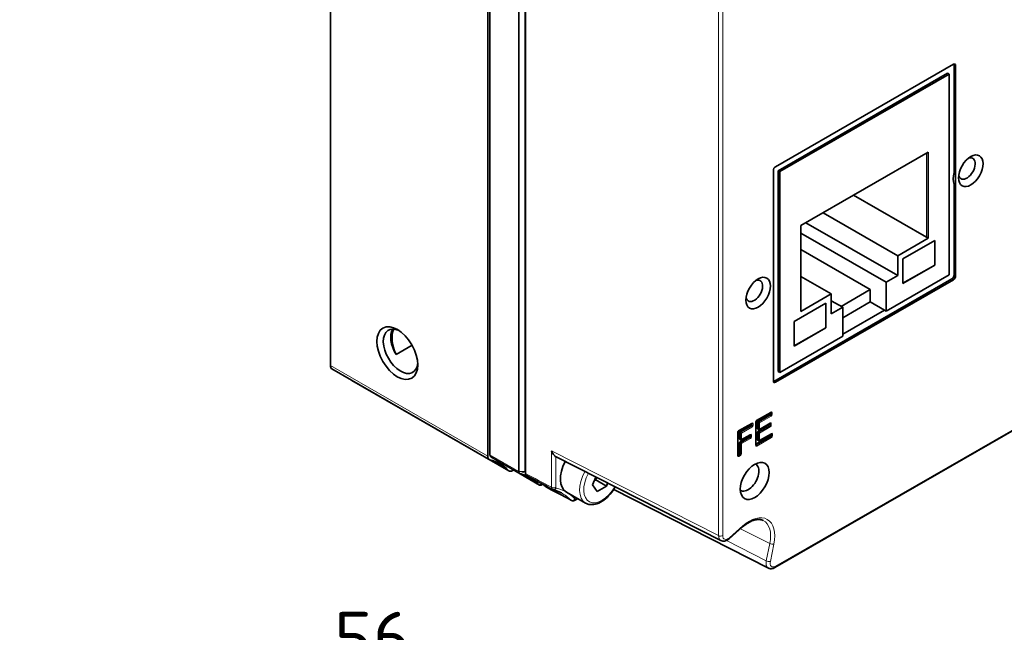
# Model space of a CAD drawing. Header units: millimetres. Extents: x 5 to 415, y 5 to 292.
# Tile 20 of 32: x 313 to 379, y 194 to 235. Entities that reach past the tile are written whole.
import ezdxf

# ---------------------------------------------------------------- set-up
doc = ezdxf.new("R2010")
doc.units = ezdxf.units.MM
for name, color, linetype, lineweight in [('Bemaßung (ISO)', 7, 'Continuous', 25), ('Sichtbar (ISO)', 7, 'Continuous', 35), ('Sichtbar schmal (ISO)', 7, 'Continuous', 18)]:
    doc.layers.add(name, color=color, linetype=linetype, lineweight=lineweight)
doc.styles.add('Notiztext (ISO)', font='isocpeur.ttf')
doc.dimstyles.new('Standard (ISO)', dxfattribs={"dimtxt": 3.5, "dimasz": 2.5, "dimexe": 2, "dimexo": 0, "dimgap": 0.762, "dimtad": 1, "dimtoh": 1, "dimdec": 8, "dimrnd": 1e-08, "dimdsep": 46, "dimtxsty": 'Notiztext (ISO)', "dimcen": 0.09, "dimdle": 10, "dimclrd": 256, "dimclre": 256, "dimclrt": 256, "dimadec": 6, "dimazin": 2, "dimtfac": 0.514286, "dimtdec": 3, "dimtmove": 0, "dimatfit": 3, "dimfxl": 1, "dimtolj": 1, "dimlwd": -1, "dimlwe": -1, "dimarcsym": 0})

# ---------------------------------------------------------------- blocks, each defined once
blk = doc.blocks.new('*D25')
at = {"layer": 'Bemaßung (ISO)', "transparency": 16777216}
for p, q in [((308.29, 171.731), (308.29, 193.467)), ((364.29, 171.731), (364.29, 193.467)), ((310.79, 191.467), (361.79, 191.467))]:
    blk.add_line(p, q, dxfattribs=at)
for points in [[(310.79, 191.883), (310.79, 191.05), (308.29, 191.467)], [(361.79, 191.883), (361.79, 191.05), (364.29, 191.467)]]:
    blk.add_solid(points, dxfattribs=at)
at = {"layer": 'Defpoints', "color": 0, "transparency": 16777216}
for p in [(364.29, 191.467), (308.29, 171.731), (364.29, 171.731)]:
    blk.add_point(p, dxfattribs=at)
at = {"layer": 'Bemaßung (ISO)', "transparency": 16777216, "insert": (334.19, 195.729), "char_height": 3.5, "attachment_point": 1, "style": 'Notiztext (ISO)'}
blk.add_mtext('\\A1;56', dxfattribs=at)

msp = doc.modelspace()

# ---------------------------------------------------------------- linework, layer by layer
at = {"layer": 'Sichtbar (ISO)'}
for p, q in [((333.92880786, 212.12700475), (333.92880786, 258.96427954)), ((344.39398823, 206.10050819), (344.39398823, 252.93778297)), ((344.53540958, 206.18194733), (344.53540958, 253.01922211)), ((346.47500348, 251.90228427), (346.47500348, 205.06500949)), ((346.89556557, 251.85981099), (346.89556557, 205.10321911)), ((346.89921909, 204.94250056), (346.89921909, 251.69909244)), ((363.54097718, 225.36220916), (375.38511269, 232.18279318)), ((375.42113123, 232.16795883), (375.42113123, 224.97294388)), ((375.52648559, 232.10075102), (375.52648559, 218.07970576)), ((374.99403418, 231.59165965), (363.71568102, 225.09688802)), ((375.10222152, 231.52935871), (363.82386836, 225.03458707)), ((374.99403418, 231.59165965), (375.10222152, 231.52935871)), ((375.10222152, 231.52935871), (375.10222152, 218.16246322)), ((365.22040425, 221.44039508), (373.70568563, 226.32674364)), ((373.70568563, 226.32674364), (373.70568563, 220.60391377)), ((363.39960429, 211.09629927), (363.39960429, 225.11734453)), ((363.71568102, 225.09688802), (363.71568102, 211.72999253)), ((363.82386836, 225.03458707), (363.71568102, 225.09688802)), ((363.82386836, 211.66769158), (363.82386836, 225.03458707)), ((375.42113123, 224.18263616), (375.42113123, 218.14036266)), ((373.59749829, 220.66621471), (368.73675831, 223.4653287)), ((366.70382631, 222.29464103), (371.67275363, 219.43322609)), ((365.22040425, 215.7175652), (365.22040425, 221.44039508)), ((371.67275363, 218.10879975), (365.55387456, 221.63242786)), ((370.91261384, 217.67106436), (365.22040425, 220.94898985)), ((373.59749829, 220.99236769), (373.59679118, 220.99196049)), ((373.70568563, 220.60391377), (371.67275363, 219.43322609)), ((372.02630702, 219.22805039), (374.14762736, 220.44963753)), ((373.70568563, 220.60391377), (373.59749829, 220.66621471)), ((374.1405563, 218.81861523), (374.1405563, 220.44556557)), ((374.14762736, 220.44963753), (374.14762736, 218.81454328)), ((369.85195367, 217.17816931), (365.22040425, 219.84530123)), ((371.67275363, 219.43322609), (371.67275363, 218.10879975)), ((372.02630702, 217.59295614), (372.02630702, 219.22805039)), ((372.02630702, 217.60110005), (374.1405563, 218.81861523)), ((374.14762736, 218.81454328), (372.02630702, 217.59295614)), ((374.14762736, 218.81454328), (374.1405563, 218.81861523)), ((375.10222152, 218.16246322), (370.91261384, 215.74982861)), ((375.27975834, 217.89549803), (363.42995686, 211.07165119)), ((375.38511269, 217.83484113), (363.54097718, 211.01425711)), ((367.25333625, 216.88825288), (365.22040425, 218.05894056)), ((371.67275363, 218.10879975), (370.91261384, 217.67106436)), ((370.91261384, 217.67106436), (370.91261384, 215.74982861)), ((367.25333625, 216.88825288), (365.22040425, 215.7175652)), ((367.25333625, 215.56382654), (367.25333625, 216.88825288)), ((369.85195367, 217.17816931), (367.91110899, 216.06051119)), ((369.85195367, 216.36062218), (369.85195367, 217.17816931)), ((394.71679405, 216.64739704), (363.5007918, 198.67129688)), ((364.77846251, 215.05429432), (366.89978286, 216.27588146)), ((366.89271179, 216.2718095), (366.89271179, 214.64485917)), ((366.89978286, 216.27588146), (366.89978286, 214.64078721)), ((368.01347604, 216.00156193), (367.25333625, 216.43929732)), ((369.85195367, 216.36062218), (368.01347604, 215.30191333)), ((370.8044265, 215.81212956), (369.85195367, 216.36062218)), ((368.01347604, 216.00156193), (367.25333625, 215.56382654)), ((368.01347604, 214.08032619), (368.01347604, 216.00156193)), ((370.8044265, 215.81131201), (368.01347604, 214.20411053)), ((370.91261384, 215.74982861), (370.8044265, 215.81212956)), ((370.80513635, 215.81172078), (370.8044265, 215.81131201)), ((364.77846251, 213.41920007), (364.77846251, 215.05429432)), ((366.89271179, 214.64485917), (364.77846251, 213.42734398)), ((366.89978286, 214.64078721), (364.77846251, 213.41920007)), ((366.89978286, 214.64078721), (366.89271179, 214.64485917)), ((368.01347604, 214.08032619), (363.82386836, 211.66769158)), ((339.36431186, 213.47237951), (338.29728896, 212.85792189)), ((334.03284515, 211.89731089), (344.49802551, 205.87081433)), ((363.71568102, 211.72999253), (363.82386836, 211.66769158)), ((335.34452823, 211.13610902), (345.80970859, 205.10961246)), ((362.28467234, 208.45851121), (363.23736402, 209.00712986)), ((362.23901275, 206.82673751), (362.23901275, 208.37937077)), ((362.33998035, 207.93586035), (362.33998035, 208.35599975)), ((362.37533435, 208.41723456), (363.14108195, 208.85819928)), ((363.17643595, 208.91943409), (363.17643595, 208.97204372)), ((361.03714678, 206.13462893), (361.03714678, 207.68726219)), ((361.08280638, 207.76640263), (361.96651203, 208.27529487)), ((361.17346838, 207.72512598), (361.87022996, 208.12636429)), ((361.90558395, 208.1875991), (361.90558395, 208.24020873)), ((362.42237131, 207.8728717), (362.35060347, 207.9127671)), ((362.37533435, 207.72431351), (363.08826453, 208.13486269)), ((362.47161641, 207.87324409), (363.18454659, 208.28379328)), ((363.12361852, 208.1960975), (363.12361852, 208.24870714)), ((361.13811439, 207.23752046), (361.13811439, 207.66389117)), ((361.22050535, 207.17453182), (361.14873751, 207.21442721)), ((361.17346838, 207.02597362), (361.76675092, 207.36762232)), ((361.26975044, 207.17490421), (361.86303298, 207.5165529)), ((361.80210491, 207.42885713), (361.80210491, 207.48146676)), ((362.23901275, 206.89680833), (363.17341916, 207.4348972)), ((362.33998035, 207.18685756), (362.33998035, 207.6630787)), ((362.42237131, 207.12386891), (362.35060347, 207.16376431)), ((362.47161641, 207.1242413), (363.26970122, 207.58382778)), ((363.20877315, 207.49613201), (363.20877315, 207.54874164)), ((361.13811439, 206.30371893), (361.13811439, 206.96473881)), ((344.59783195, 206.04413101), (346.53742585, 204.92719317)), ((348.94226156, 206.0422734), (359.91263197, 200.46907305)), ((361.03714678, 206.20469975), (361.1027604, 206.24248412)), ((345.90951503, 205.28292915), (347.84910893, 204.1659913)), ((346.11356628, 205.16542385), (346.0592247, 205.13413062)), ((351.37806394, 204.18066113), (351.58029209, 204.70209325)), ((351.58951581, 204.50365924), (352.29662259, 204.09646353)), ((347.9988186, 204.1807022), (348.06441488, 204.21847659)), ((351.68425016, 203.7438217), (351.37806394, 204.18066113)), ((352.29662259, 204.09646353), (351.68425016, 203.7438217)), ((352.37493805, 204.29839484), (352.29662259, 204.09646353)), ((363.06847225, 198.63765112), (352.77927896, 203.87050985)), ((350.90085382, 202.96823357), (349.62806161, 203.70118586)), ((350.3904757, 203.26214078), (350.20663521, 203.15627409)), ((361.35068913, 201.37386383), (360.46903221, 200.5930148))]:
    msp.add_line(p, q, dxfattribs=at)
for centre in [(362.4466648, 207.91657326), (361.24479883, 207.21823338), (362.4466648, 207.16757048)]:
    msp.add_arc(centre, 0.05, 240.9305308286, 299.9359922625, dxfattribs=at)
for centre, major_axis, ratio, start_param, end_param in [((375.38501575, 232.01917188), (0.09987525, 0.17343526), 0.5776971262, 5.4961987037, 7.0663097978), ((375.2796614, 232.08637969), (0.09987525, 0.17343526), 0.5776971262, 5.4961987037, 5.6864740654), ((376.2764104, 225.24251247), (0.39099174, 0.67896812), 0.5780931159, 2.5432223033, 6.8815556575), ((363.54107412, 225.1986995), (-0.09980604, -0.17331692), 0.578489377, 3.9253970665, 5.4955081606), ((376.42521831, 225.15600531), (0.74854832, 1.29987515), 0.5780931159, 2.0261795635, 2.682342), ((362.13427478, 217.0985982), (0.39099174, 0.67896812), 0.5780931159, 2.5432223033, 6.8815556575), ((375.2796614, 218.05900768), (-0.09980604, -0.17331692), 0.578489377, 0.7838044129, 2.353915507), ((375.38501575, 217.99835079), (0.09980604, 0.17331692), 0.578489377, 3.9253970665, 5.4955081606), ((338.59571262, 213.0725633), (0.80898112, -1.40481841), 0.5780931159, 2.44263112, 6.9821468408), ((339.09068737, 213.3576003), (-0.80898112, 1.40481841), 0.5780931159, 0.3096695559, 1.5936727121), ((339.44424076, 213.15400245), (-0.99806442, 1.73316687), 0.5780931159, 0.3790947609, 1.4122391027), ((334.28236125, 212.33060261), (-0.24951611, -0.43329172), 0.5780931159, 5.4958534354, 6.2831853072), ((335.59404433, 211.56940074), (-0.24951611, -0.43329172), 0.5780931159, 6.1406171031, 6.2831853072), ((363.54107412, 211.17787841), (-0.09987525, -0.17343526), 0.5776971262, 5.4961987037, 7.0663097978), ((363.4300538, 211.23527249), (-0.09987525, -0.17343526), 0.5776971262, 0.5967762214, 0.7831244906), ((362.37533704, 208.37635719), (0.0249516, 0.04332918), 0.5781371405, 0.7835022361, 2.3542224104), ((363.14107926, 208.89907664), (0.0249516, 0.04332918), 0.5781371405, 3.9250948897, 5.495815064), ((361.17347107, 207.68424862), (0.0249516, 0.04332918), 0.5781371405, 0.7835022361, 2.3542224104), ((361.87022727, 208.16724165), (0.0249516, 0.04332918), 0.5781371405, 3.9250948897, 5.495815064), ((362.37533704, 207.95622402), (-0.02495352, -0.04333247), 0.5780490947, 5.4958918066, 6.291928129), ((362.37533704, 207.68343615), (0.0249516, 0.04332918), 0.5781371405, 0.7835022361, 2.3542224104), ((363.08826183, 208.17574006), (0.0249516, 0.04332918), 0.5781371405, 3.9250948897, 5.495815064), ((361.17347107, 207.25788414), (-0.02495352, -0.04333247), 0.5780490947, 5.4958918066, 6.291928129), ((361.17347107, 206.98509626), (0.0249516, 0.04332918), 0.5781371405, 0.7835022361, 2.3542224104), ((361.76674823, 207.40849968), (0.0249516, 0.04332918), 0.5781371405, 3.9250948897, 5.495815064), ((362.37533704, 207.20722123), (-0.02495352, -0.04333247), 0.5780490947, 5.4958918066, 6.291928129), ((363.17341646, 207.47577456), (0.0249516, 0.04332918), 0.5781371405, 3.9250948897, 5.495815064), ((344.74754162, 206.30410605), (-0.24951611, -0.43329172), 0.5780931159, 5.4958534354, 6.4343705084), ((344.74754162, 206.30410605), (-0.14970966, -0.25997503), 0.5780931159, 5.4958534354, 6.2831853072), ((341.15369236, 198.56283695), (4.04216091, 7.01932583), 0.5780931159, 6.1281326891, 6.4343705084), ((349.2810331, 206.65532113), (-0.34951616, -0.60723152), 0.5775766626, 6.2605115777, 6.3133715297), ((350.57622281, 205.34769439), (-0.9481612, -1.64650853), 0.5780931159, 4.8064083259, 6.2831853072), ((361.1027577, 206.28336148), (0.0249516, 0.04332918), 0.5781371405, 3.9250948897, 5.495815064), ((346.0592247, 205.54290418), (-0.24951611, -0.43329172), 0.5780931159, 6.1281326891, 7.0666497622), ((341.2549049, 198.73814192), (4.04216091, 7.01932583), 0.5780931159, 6.1244571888, 6.1254770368), ((346.0592247, 205.54290418), (-0.14970966, -0.25997503), 0.5780931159, 6.1244571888, 6.2831853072), ((346.68713552, 205.1871682), (-0.14970966, -0.25997503), 0.5780931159, 5.4958534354, 6.4380460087), ((361.73059567, 204.68464889), (0.50225097, 0.8721729), 0.5780931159, 3.0859809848, 6.3387969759), ((343.1944988, 197.62120407), (4.04216091, 7.01932583), 0.5780931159, 6.1244571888, 6.4380460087), ((737.46966054, -31718.61891569), (20154.85218102, -33171.29857218), 0.5926620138, 2.3575584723, 2.3576204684), ((347.9988186, 204.42596634), (-0.14970966, -0.25997503), 0.5780931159, 6.1244571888, 7.0666497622), ((-26764.64972065, -15837.08911759), (38852.2961675, 888.54608142), 0.5608802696, 0.7856033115, 0.7856652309)]:
    msp.add_ellipse(centre, major_axis=major_axis, ratio=ratio, start_param=start_param, end_param=end_param, dxfattribs=at)
for centre, major_axis in [((376.53411275, 225.09411156), (-0.57606437, -1.00035194)), ((362.39197713, 216.95019728), (-0.57606437, -1.00035194)), ((338.38358059, 212.95040459), (0.95869078, -1.66479344)), ((362.15863189, 204.43815923), (0.67665779, 1.17503524))]:
    msp.add_ellipse(centre, major_axis=major_axis, ratio=0.5780931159, dxfattribs=at)
for points, knots in [([(363.24430481, 209.01005225), (363.24430513, 209.0100523), (363.24421951, 209.01004272), (363.24366287, 209.00992825), (363.24285294, 209.00971832), (363.24055645, 209.00881057), (363.2390731, 209.00811406), (363.23736402, 209.00712986)], [0.40611270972, 0.40611270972, 0.40611270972, 0.40611270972, 0.47548654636, 0.47548654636, 0.63042331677, 0.63042331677, 0.78536008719, 0.78536008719, 0.78536008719, 0.78536008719]), ([(362.28467234, 208.45851121), (362.2824035, 208.45720467), (362.27974038, 208.45539026), (362.27384847, 208.45057607), (362.27059165, 208.44749122), (362.26394132, 208.44014496), (362.26055407, 208.43581815), (362.25418797, 208.42634701), (362.25122957, 208.42117883), (362.24620481, 208.41072379), (362.24413904, 208.40543739), (362.24111391, 208.395591), (362.24011633, 208.39101136), (362.23917691, 208.38412687), (362.23901275, 208.38154765), (362.23901275, 208.37937077)], [-0.7853600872, -0.7853600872, -0.7853600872, -0.7853600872, -0.5796778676, -0.5796778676, -0.3564234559, -0.3564234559, -0.1175769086, -0.1175769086, 0.1302721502, 0.1302721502, 0.3779472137, 0.3779472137, 0.6157860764, 0.6157860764, 0.7853600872, 0.7853600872, 0.7853600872, 0.7853600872]), ([(361.08280638, 207.76640263), (361.08053753, 207.76509609), (361.07787441, 207.76328168), (361.07198251, 207.75846749), (361.06872569, 207.75538264), (361.06207535, 207.74803638), (361.0586881, 207.74370957), (361.05232201, 207.73423843), (361.0493636, 207.72907025), (361.04433885, 207.71861521), (361.04227308, 207.71332881), (361.03924795, 207.70348242), (361.03825036, 207.69890278), (361.03731094, 207.6920183), (361.03714678, 207.68943908), (361.03714678, 207.68726219)], [-0.7853600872, -0.7853600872, -0.7853600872, -0.7853600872, -0.5796778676, -0.5796778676, -0.3564234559, -0.3564234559, -0.1175769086, -0.1175769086, 0.1302721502, 0.1302721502, 0.3779472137, 0.3779472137, 0.6157860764, 0.6157860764, 0.7853600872, 0.7853600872, 0.7853600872, 0.7853600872]), ([(361.97345282, 208.27821726), (361.97345313, 208.27821731), (361.97336752, 208.27820773), (361.97281087, 208.27809326), (361.97200095, 208.27788333), (361.96970446, 208.27697558), (361.96822111, 208.27627907), (361.96651203, 208.27529487)], [0.40611270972, 0.40611270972, 0.40611270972, 0.40611270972, 0.47548654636, 0.47548654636, 0.63042331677, 0.63042331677, 0.78536008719, 0.78536008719, 0.78536008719, 0.78536008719]), ([(363.19148738, 208.28671567), (363.1914877, 208.28671572), (363.19140208, 208.28670614), (363.19084544, 208.28659166), (363.19003552, 208.28638174), (363.18773902, 208.28547399), (363.18625567, 208.28477747), (363.18454659, 208.28379328)], [0.40611270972, 0.40611270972, 0.40611270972, 0.40611270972, 0.47548654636, 0.47548654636, 0.63042331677, 0.63042331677, 0.78536008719, 0.78536008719, 0.78536008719, 0.78536008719]), ([(361.86997377, 207.51947529), (361.86997409, 207.51947534), (361.86988847, 207.51946576), (361.86933183, 207.51935129), (361.86852191, 207.51914136), (361.86622542, 207.51823361), (361.86474206, 207.5175371), (361.86303298, 207.5165529)], [0.40611270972, 0.40611270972, 0.40611270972, 0.40611270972, 0.47548654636, 0.47548654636, 0.63042331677, 0.63042331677, 0.78536008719, 0.78536008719, 0.78536008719, 0.78536008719]), ([(363.27664201, 207.58675017), (363.27664233, 207.58675022), (363.27655671, 207.58674064), (363.27600007, 207.58662616), (363.27519014, 207.58641624), (363.27289365, 207.58550849), (363.2714103, 207.58481198), (363.26970122, 207.58382778)], [0.40611270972, 0.40611270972, 0.40611270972, 0.40611270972, 0.47548654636, 0.47548654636, 0.63042331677, 0.63042331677, 0.78536008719, 0.78536008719, 0.78536008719, 0.78536008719]), ([(348.644563, 206.44147188), (348.67711888, 206.35624699), (348.72321359, 206.27131657), (348.79992054, 206.16715661), (348.82664997, 206.13622706), (348.87756566, 206.08618959), (348.90194464, 206.06648098), (348.92365527, 206.0528225)], [0, 0, 0, 0, 0.028171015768, 0.028171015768, 0.042256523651, 0.042256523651, 0.055589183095, 0.055589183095, 0.055589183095, 0.055589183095]), ([(362.23901275, 206.82673533), (362.23901275, 206.82473641), (362.2391514, 206.82307838), (362.2395177, 206.82059154), (362.23974489, 206.81976622), (362.23993226, 206.81920114), (362.23996932, 206.81911687), (362.23996922, 206.81911712)], [-0.78536008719, -0.78536008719, -0.78536008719, -0.78536008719, -0.62964995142, -0.62964995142, -0.47393981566, -0.47393981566, -0.40224588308, -0.40224588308, -0.40224588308, -0.40224588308]), ([(361.03714678, 206.13462675), (361.03714678, 206.13262784), (361.03728544, 206.1309698), (361.03765173, 206.12848296), (361.03787892, 206.12765765), (361.03806629, 206.12709256), (361.03810336, 206.12700829), (361.03810325, 206.12700854)], [-0.78536008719, -0.78536008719, -0.78536008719, -0.78536008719, -0.62964995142, -0.62964995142, -0.47393981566, -0.47393981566, -0.40224588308, -0.40224588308, -0.40224588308, -0.40224588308]), ([(346.89556557, 205.10321911), (346.89556557, 205.1025071), (346.89557322, 205.10180048), (346.89558846, 205.1010992), (346.89558915, 205.10106751), (346.89558986, 205.10103583), (346.89559058, 205.10100416)], [-11.14591055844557, -11.14591055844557, -11.14591055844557, -11.14591055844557, -11.14565103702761, -11.14565103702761, -11.14565103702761, -11.14563930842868, -11.14563930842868, -11.14563930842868, -11.14563930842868]), ([(346.96479931, 204.80297867), (346.95628023, 204.80750844), (346.94844439, 204.81327741), (346.92133743, 204.83995653), (346.90776189, 204.86927343), (346.9006006, 204.91492348), (346.89964789, 204.92545103), (346.89932974, 204.9364293), (346.89927154, 204.93843754), (346.89923461, 204.94046127), (346.89921909, 204.94250056)], [11.1374316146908, 11.1374316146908, 11.1374316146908, 11.1374316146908, 11.1392016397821, 11.1392016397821, 11.144232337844, 11.144232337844, 11.1456510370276, 11.1456510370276, 11.1456510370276, 11.1459105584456, 11.1459105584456, 11.1459105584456, 11.1459105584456]), ([(348.24084416, 204.06246141), (348.24023633, 204.06278383), (348.23963187, 204.06311247), (348.23202186, 204.06735244), (348.22546997, 204.07208785), (348.21942636, 204.07762366), (348.21834877, 204.07861071), (348.21728716, 204.07962336), (348.2162417, 204.0806616)], [10.8812593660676, 10.8812593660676, 10.8812593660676, 10.8812593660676, 10.8813835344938, 10.8813835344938, 10.8828315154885, 10.8828315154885, 10.8828315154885, 10.8830896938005, 10.8830896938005, 10.8830896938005, 10.8830896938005]), ([(348.75710794, 203.8564447), (348.75393363, 203.85733094), (348.75075692, 203.85828971), (348.74441152, 203.86035427), (348.74124285, 203.86146005), (348.73492711, 203.86381896), (348.73178005, 203.8650721), (348.72552153, 203.86772431), (348.72241009, 203.8691234), (348.7162369, 203.87206432), (348.71317517, 203.87360616), (348.71014522, 203.87521687)], [0, 0, 0, 0, 0.0002529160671, 0.0002529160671, 0.0005058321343, 0.0005058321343, 0.0007587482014, 0.0007587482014, 0.0010116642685, 0.0010116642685, 0.0012645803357, 0.0012645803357, 0.0012645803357, 0.0012645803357]), ([(349.29578156, 203.64121598), (349.26192069, 203.65929416), (349.22763967, 203.67663289), (349.15824906, 203.70982409), (349.12313946, 203.72567657), (349.05210363, 203.75588743), (349.01617739, 203.7702458), (348.94352078, 203.79746004), (348.90679039, 203.81031591), (348.83253875, 203.83451621), (348.79501748, 203.84586064), (348.75710794, 203.8564447)], [0.80588494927, 0.80588494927, 0.80588494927, 0.80588494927, 0.83151170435, 0.83151170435, 0.85713845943, 0.85713845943, 0.8827652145, 0.8827652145, 0.90839196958, 0.90839196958, 0.93401872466, 0.93401872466, 0.93401872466, 0.93401872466]), ([(352.88300015, 204.04028761), (352.78338085, 203.86495684), (352.66671209, 203.69914854), (352.40909445, 203.40168807), (352.26807633, 203.27027689), (351.97256344, 203.05584434), (351.8179774, 202.97306008), (351.51042, 202.87141741), (351.35682912, 202.85101283), (351.10036205, 202.88044724), (350.99489149, 202.91408088), (350.90085382, 202.96823357)], [7.0566369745, 7.0566369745, 7.0566369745, 7.0566369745, 7.3898470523, 7.3898470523, 7.7251638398, 7.7251638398, 8.0631092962, 8.0631092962, 8.3924392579, 8.3924392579, 8.6374460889, 8.6374460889, 8.6374460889, 8.6374460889]), ([(350.20663521, 203.15627409), (350.19543032, 203.14982162), (350.18327196, 203.1437924), (350.15670717, 203.13322544), (350.1422891, 203.12868655), (350.11110756, 203.1221264), (350.09439195, 203.12010737), (350.05869824, 203.1199273), (350.03973735, 203.12182517), (350.00151576, 203.13078301), (349.98229117, 203.13785933), (349.96415552, 203.14748885)], [0, 0, 0, 0, 0.0015195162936, 0.0015195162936, 0.0030390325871, 0.0030390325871, 0.0045585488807, 0.0045585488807, 0.0060780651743, 0.0060780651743, 0.0075975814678, 0.0075975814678, 0.0075975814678, 0.0075975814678]), ([(362.72100702, 201.80647985), (362.65812534, 201.83750858), (362.58881623, 201.85823515), (362.43532835, 201.87733243), (362.35110561, 201.87552531), (362.17001946, 201.84597793), (362.07325464, 201.81818441), (361.87248401, 201.73556253), (361.76852829, 201.68075599), (361.5592491, 201.54561777), (361.45393924, 201.46530842), (361.35068913, 201.37386383)], [0.0389646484, 0.0389646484, 0.0389646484, 0.0389646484, 0.2404925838, 0.2404925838, 0.4420205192, 0.4420205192, 0.6435484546, 0.6435484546, 0.84507639, 0.84507639, 1.0466043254, 1.0466043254, 1.0466043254, 1.0466043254]), ([(360.46903221, 200.5930148), (360.43889409, 200.56632265), (360.407208, 200.54202671), (360.34080162, 200.49925595), (360.30607489, 200.48076305), (360.23338591, 200.45109161), (360.19537882, 200.43989412), (360.11629441, 200.42742061), (360.07512285, 200.42620384), (359.99240282, 200.43721467), (359.95091501, 200.44962438), (359.91263197, 200.46907305)], [-0.9158514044, -0.9158514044, -0.9158514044, -0.9158514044, -0.7129723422, -0.7129723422, -0.51009328, -0.51009328, -0.3072142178, -0.3072142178, -0.1043351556, -0.1043351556, 0.0985439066, 0.0985439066, 0.0985439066, 0.0985439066]), ([(363.5007918, 198.67129688), (363.47547761, 198.65671941), (363.44931126, 198.64384358), (363.39519116, 198.62217343), (363.36722704, 198.6133746), (363.30953909, 198.60087759), (363.27979449, 198.5971854), (363.21915441, 198.59629976), (363.18824423, 198.59913864), (363.12709423, 198.61256895), (363.09688731, 198.62319984), (363.06847225, 198.63765112)], [-0.91585140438, -0.91585140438, -0.91585140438, -0.91585140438, -0.7652334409, -0.7652334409, -0.61461547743, -0.61461547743, -0.46399751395, -0.46399751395, -0.31337955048, -0.31337955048, -0.162761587, -0.162761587, -0.162761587, -0.162761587])]:
    msp.add_open_spline(points, degree=3, knots=knots, dxfattribs=at)
for points in [[(346.89928409, 204.93819726), (346.89805386, 204.992463), (346.89682439, 205.04672602), (346.89559058, 205.10100416)], [(348.2162417, 204.0806616), (348.17011, 204.1267892), (348.12286284, 204.17094007), (348.07441247, 204.21320706)]]:
    msp.add_open_spline(points, degree=3, dxfattribs=at)
for points, weights in [([(351.4902899, 204.47002848), (351.53722386, 204.48703746), (351.58951581, 204.50365924)], [1.03192820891, 1.01807625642, 1]), ([(351.58951581, 204.50365924), (351.60322133, 204.59805301), (351.62178573, 204.68101353)], [1, 1.02920681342, 1.04738537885])]:
    msp.add_rational_spline(points, weights, degree=2, dxfattribs=at)
at = {"layer": 'Sichtbar schmal (ISO)'}
for p, q in [((359.75385149, 241.79449271), (359.75385149, 200.79769794)), ((360.03294376, 200.79980187), (360.03294376, 241.79659664)), ((375.42113123, 232.16795883), (375.52648559, 232.10075102)), ((373.59679118, 226.2640355), (373.59679118, 220.66580752)), ((375.27975834, 217.89549803), (375.38511269, 217.83484113)), ((375.52648559, 218.07970576), (375.42113123, 218.14036266)), ((394.75840897, 216.73927458), (363.54240671, 198.76317443)), ((333.92880786, 212.12700475), (344.39398823, 206.10050819)), ((363.54097718, 211.01425711), (363.42995686, 211.07165119)), ((363.24776775, 209.03009925), (362.29507607, 208.4814806)), ((363.2265075, 209.00087801), (363.24807493, 208.98888878)), ((363.24807493, 208.98888878), (363.24807493, 208.87817718)), ((363.31847573, 208.87835407), (363.31847573, 208.98906256)), ((362.22436809, 208.35901098), (362.22436809, 206.80637865)), ((362.33998035, 208.35599975), (362.41161934, 208.31474283)), ((362.44697333, 208.37597764), (362.37533435, 208.41723456)), ((363.21272094, 208.81694236), (362.44697333, 208.37597764)), ((362.48202014, 208.31491973), (363.24776505, 208.7558829)), ((363.14108195, 208.85819928), (363.21272094, 208.81694236)), ((363.24807493, 208.87817718), (363.17643595, 208.91943409)), ((361.97691575, 208.29826426), (361.09321011, 207.78937202)), ((361.24510736, 207.68386907), (361.17346838, 207.72512598)), ((361.94186894, 208.08510737), (361.24510736, 207.68386907)), ((361.28015417, 207.62281115), (361.97691306, 208.02404791)), ((361.87022996, 208.12636429), (361.94186894, 208.08510737)), ((361.97722294, 208.14634218), (361.90558395, 208.1875991)), ((361.9556555, 208.26904302), (361.97722294, 208.25705378)), ((361.97722294, 208.25705378), (361.97722294, 208.14634218)), ((362.04762374, 208.14651908), (362.04762374, 208.25722757)), ((362.41161934, 207.89603658), (362.33998035, 207.93586035)), ((362.44697333, 207.68305659), (362.37533435, 207.72431351)), ((362.41161934, 208.31474283), (362.41161934, 207.89603658)), ((363.15990351, 208.09360578), (362.44697333, 207.68305659)), ((362.48202014, 207.89621348), (362.48202014, 208.31491973)), ((363.19495032, 208.30676267), (362.48202014, 207.89621348)), ((362.48202014, 207.62199868), (363.19494763, 208.03254632)), ((363.08826453, 208.13486269), (363.15990351, 208.09360578)), ((363.1952575, 208.15484059), (363.12361852, 208.1960975)), ((363.17369007, 208.27754142), (363.1952575, 208.26555219)), ((363.1952575, 208.26555219), (363.1952575, 208.15484059)), ((363.2656583, 208.15501749), (363.2656583, 208.26572597)), ((361.02250212, 207.6669024), (361.02250212, 206.11427008)), ((361.13811439, 207.66389117), (361.20975337, 207.62263426)), ((361.20975337, 207.1976967), (361.13811439, 207.23752046)), ((361.24510736, 206.98471671), (361.17346838, 207.02597362)), ((361.20975337, 207.62263426), (361.20975337, 207.1976967)), ((361.8383899, 207.3263654), (361.24510736, 206.98471671)), ((361.28015417, 207.1978736), (361.28015417, 207.62281115)), ((361.87343671, 207.53952229), (361.28015417, 207.1978736)), ((361.28015417, 206.9236588), (361.87343402, 207.26530594)), ((361.76675092, 207.36762232), (361.8383899, 207.3263654)), ((361.87374389, 207.38760021), (361.80210491, 207.42885713)), ((361.85217646, 207.51030105), (361.87374389, 207.49831181)), ((361.87374389, 207.49831181), (361.87374389, 207.38760021)), ((361.9441447, 207.38777711), (361.9441447, 207.4984856)), ((363.24505814, 207.39364028), (362.26002926, 206.82639988)), ((362.29507607, 206.76534196), (363.28010226, 207.33258082)), ((362.33998035, 207.6630787), (362.41161934, 207.62182178)), ((362.41161934, 207.1470338), (362.33998035, 207.18685756)), ((362.41161934, 207.62182178), (362.41161934, 207.1470338)), ((362.48202014, 207.14721069), (362.48202014, 207.62199868)), ((363.28010495, 207.60679717), (362.48202014, 207.14721069)), ((363.17341916, 207.4348972), (363.24505814, 207.39364028)), ((363.28041213, 207.45487509), (363.20877315, 207.49613201)), ((363.2588447, 207.57757593), (363.28041213, 207.56558669)), ((363.28041213, 207.56558669), (363.28041213, 207.45487509)), ((363.35081293, 207.45505199), (363.35081293, 207.56576048)), ((348.644563, 206.44147188), (359.75385149, 200.79769794)), ((348.644563, 206.44147188), (348.644563, 204.0147426)), ((361.13811439, 206.96473881), (361.20975337, 206.9234819)), ((361.20975337, 206.9234819), (361.20975337, 206.26246202)), ((361.28015417, 206.26263891), (361.28015417, 206.9236588)), ((362.26002926, 206.82639988), (362.23901275, 206.8389295)), ((344.51372049, 205.86284415), (345.77401933, 205.13708632)), ((344.53540958, 206.18194733), (346.47500348, 205.06500949)), ((348.92365527, 204.01684652), (348.92365527, 206.0528225)), ((361.0581633, 206.1342913), (361.03714678, 206.14682092)), ((361.17439938, 206.20122721), (361.0581633, 206.1342913)), ((361.09321011, 206.07323338), (361.2094435, 206.14016774)), ((361.1027604, 206.24248412), (361.17439938, 206.20122721)), ((361.20975337, 206.26246202), (361.13811439, 206.30371893)), ((345.88764185, 205.29987695), (347.82723575, 204.18293911)), ((346.47500348, 205.06500949), (346.89640807, 205.06500949)), ((346.89643631, 205.06376516), (346.56239849, 204.9169552)), ((346.89921909, 204.94250056), (346.89556557, 205.10321911)), ((347.82723575, 204.18293911), (348.01814213, 204.24307379)), ((348.0641516, 204.21861654), (347.9988186, 204.1807022)), ((350.33150919, 203.29609734), (350.24825013, 203.24815163)), ((361.35950792, 201.4421463), (360.47785099, 200.66129726)), ((361.20549193, 201.24526835), (363.16298154, 200.27935269)), ((362.92674228, 199.12395195), (360.27977918, 200.47013951)), ((363.16298154, 200.27935269), (362.92674228, 199.12395195)), ((363.20101739, 199.080977), (363.43725665, 200.23637774))]:
    msp.add_line(p, q, dxfattribs=at)
for centre, major_axis, ratio, start_param, end_param in [((363.21241241, 209.05045903), (0.02495161, -0.04332917), 0.5780931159, 0, 0.7873318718), ((363.21240702, 208.96869811), (0.0256115, 0.04296015), 0.5778925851, 5.5046278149, 6.1397648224), ((363.24776236, 208.94833832), (0.04990702, 0.08666494), 0.5780931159, 5.4958915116, 7.0665736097), ((363.28312039, 209.00942546), (0.05, -0.00000332), 0.5759053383, 3.9357557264, 5.4979015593), ((362.29508146, 208.39972588), (-0.04990702, -0.08666494), 0.5780931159, 3.9250951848, 5.4957772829), ((362.18901275, 208.37937077), (0.05, 0), 0.575861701, 5.4977871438, 6.2831853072), ((362.25972073, 208.50184039), (0.02495161, -0.04332917), 0.5780931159, 0, 0.7873318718), ((362.4466648, 208.33527951), (-0.02495287, -0.04332845), 0.5679794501, 3.9251118, 5.4958319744), ((362.4466648, 208.33527951), (0.02495161, -0.04332917), 0.5780931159, 0.7873318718, 2.3494015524), ((363.19494493, 208.22500174), (0.04990702, 0.08666494), 0.5780931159, 5.4958915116, 7.0665736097), ((363.21240702, 208.85799896), (-0.02495029, -0.04332993), 0.5882948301, 0.7834841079, 2.3542042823), ((363.21241241, 208.77624424), (0.02494873, -0.04333083), 0.5780494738, 0.7872941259, 2.3494399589), ((363.24776236, 208.83763917), (0.04990702, 0.08666494), 0.5780931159, 3.9250951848, 5.4957772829), ((363.28312039, 208.89871386), (0.05, 0), 0.575861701, 3.9357174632, 5.4977871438), ((361.09321549, 207.7076173), (-0.04990702, -0.08666494), 0.5780931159, 3.9250951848, 5.4957772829), ((360.98714678, 207.68726219), (0.05, 0), 0.575861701, 5.4977871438, 6.2831853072), ((361.05785477, 207.80973181), (0.02495161, -0.04332917), 0.5780931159, 0, 0.7873318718), ((361.24479883, 207.64317094), (-0.02495287, -0.04332845), 0.5679794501, 3.9251118, 5.4958319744), ((361.24479883, 207.64317094), (0.02495161, -0.04332917), 0.5780931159, 0.7873318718, 2.3494015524), ((361.94155503, 208.12616397), (-0.02495029, -0.04332993), 0.5882948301, 0.7834841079, 2.3542042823), ((361.94156042, 208.04440925), (0.02494873, -0.04333083), 0.5780494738, 0.7872941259, 2.3494399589), ((361.94156042, 208.31862404), (0.02495161, -0.04332917), 0.5780931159, 0, 0.7873318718), ((361.94155503, 208.23686312), (0.0256115, 0.04296015), 0.5778925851, 5.5046278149, 6.1397648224), ((361.97691037, 208.10580418), (0.04990702, 0.08666494), 0.5780931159, 3.9250951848, 5.4957772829), ((361.97691037, 208.21650333), (0.04990702, 0.08666494), 0.5780931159, 5.4958915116, 7.0665736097), ((362.0122684, 208.27759047), (0.05, -0.00000332), 0.5759053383, 3.9357557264, 5.4979015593), ((362.0122684, 208.16687887), (0.05, 0), 0.575861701, 3.9357174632, 5.4977871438), ((362.4466648, 208.33527951), (-0.05, 0), 0.575861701, 0.7941248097, 2.3561944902), ((362.4466648, 207.91657326), (0.05, 0), 0.575861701, 3.9357174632, 5.4977871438), ((362.4466648, 207.91657326), (-0.02429349, -0.04370156), 0.5780296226, 5.4871489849, 6.2831853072), ((362.4466648, 207.64235847), (-0.02495287, -0.04332845), 0.5679794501, 3.9251118, 5.4958319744), ((362.4466648, 207.64235847), (0.02495161, -0.04332917), 0.5780931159, 0.7873318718, 2.3494015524), ((362.4466648, 207.91657326), (0.02495161, -0.04332917), 0.5780931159, 0, 0.7873318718), ((363.1595896, 208.13466238), (-0.02495029, -0.04332993), 0.5882948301, 0.7834841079, 2.3542042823), ((363.15959498, 208.05290765), (0.02494873, -0.04333083), 0.5780494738, 0.7872941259, 2.3494399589), ((363.15959498, 208.32712245), (0.02495161, -0.04332917), 0.5780931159, 0, 0.7873318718), ((363.1595896, 208.24536153), (0.0256115, 0.04296015), 0.5778925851, 5.5046278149, 6.1397648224), ((363.19494493, 208.11430259), (0.04990702, 0.08666494), 0.5780931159, 3.9250951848, 5.4957772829), ((363.23030297, 208.28608887), (0.05, -0.00000332), 0.5759053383, 3.9357557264, 5.4979015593), ((363.23030297, 208.17537727), (0.05, 0), 0.575861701, 3.9357174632, 5.4977871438), ((361.24479883, 207.64317094), (-0.05, 0), 0.575861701, 0.7941248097, 2.3561944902), ((361.24479883, 207.21823338), (0.05, 0), 0.575861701, 3.9357174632, 5.4977871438), ((361.24479883, 207.21823338), (-0.02429349, -0.04370156), 0.5780296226, 5.4871489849, 6.2831853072), ((361.24479883, 207.21823338), (0.02495161, -0.04332917), 0.5780931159, 0, 0.7873318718), ((361.83807599, 207.367422), (-0.02495029, -0.04332993), 0.5882948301, 0.7834841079, 2.3542042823), ((361.83808137, 207.28566727), (0.02494873, -0.04333083), 0.5780494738, 0.7872941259, 2.3494399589), ((361.83808137, 207.55988207), (0.02495161, -0.04332917), 0.5780931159, 0, 0.7873318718), ((361.83807599, 207.47812115), (0.0256115, 0.04296015), 0.5778925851, 5.5046278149, 6.1397648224), ((361.87343133, 207.34706221), (0.04990702, 0.08666494), 0.5780931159, 3.9250951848, 5.4957772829), ((361.87343133, 207.45776136), (0.04990702, 0.08666494), 0.5780931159, 5.4958915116, 7.0665736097), ((361.90878936, 207.51884849), (0.05, -0.00000332), 0.5759053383, 3.9357557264, 5.4979015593), ((361.90878936, 207.40813689), (0.05, 0), 0.575861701, 3.9357174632, 5.4977871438), ((362.4466648, 207.64235847), (-0.05, 0), 0.575861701, 0.7941248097, 2.3561944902), ((362.4466648, 207.16757048), (0.05, 0), 0.575861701, 3.9357174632, 5.4977871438), ((362.4466648, 207.16757048), (-0.02429349, -0.04370156), 0.5780296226, 5.4871489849, 6.2831853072), ((362.4466648, 207.16757048), (0.02495161, -0.04332917), 0.5780931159, 0, 0.7873318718), ((363.24474422, 207.43469688), (-0.02495029, -0.04332993), 0.5882948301, 0.7834841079, 2.3542042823), ((363.24474961, 207.35294215), (0.02494873, -0.04333083), 0.5780494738, 0.7872941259, 2.3494399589), ((363.24474961, 207.62715695), (0.02495161, -0.04332917), 0.5780931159, 0, 0.7873318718), ((363.24474422, 207.54539603), (0.0256115, 0.04296015), 0.5778925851, 5.5046278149, 6.1397648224), ((363.28009956, 207.41433709), (0.04990702, 0.08666494), 0.5780931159, 3.9250951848, 5.4957772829), ((363.28009956, 207.52503624), (0.04990702, 0.08666494), 0.5780931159, 5.4958915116, 7.0665736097), ((363.31545759, 207.58612337), (0.05, -0.00000332), 0.5759053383, 3.9357557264, 5.4979015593), ((363.31545759, 207.47541177), (0.05, 0), 0.575861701, 3.9357174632, 5.4977871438), ((361.24479883, 206.94401858), (-0.02495287, -0.04332845), 0.5679794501, 3.9251118, 5.4958319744), ((361.24479883, 206.94401858), (-0.05, 0), 0.575861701, 0.7941248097, 2.3561944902), ((361.24479883, 206.94401858), (0.02495161, -0.04332917), 0.5780931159, 0.7873318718, 2.3494015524), ((362.18901275, 206.82673533), (0.05, 0.00000326), 0.575817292, 5.497673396, 6.2831477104), ((362.29508146, 206.84710289), (-0.04990702, -0.08666494), 0.5780931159, 5.4958915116, 7.0665736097), ((362.25972612, 206.86746267), (-0.02430133, -0.04371462), 0.577853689, 0.1434304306, 0.7746930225), ((362.25972073, 206.78570175), (0.02495161, -0.04332917), 0.5780931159, 0.7873318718, 2.3494015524), ((360.98714678, 206.13462675), (0.05, 0.00000326), 0.575817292, 5.497673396, 6.2831477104), ((361.09321549, 206.15499431), (-0.04990702, -0.08666494), 0.5780931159, 5.4958915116, 7.0665736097), ((361.05786015, 206.1753541), (-0.02430133, -0.04371462), 0.577853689, 0.1434304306, 0.7746930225), ((361.05785477, 206.09359317), (0.02495161, -0.04332917), 0.5780931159, 0.7873318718, 2.3494015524), ((361.17408546, 206.2422838), (-0.02495029, -0.04332993), 0.5882948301, 0.7834841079, 2.3542042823), ((361.17409085, 206.16052908), (0.02494873, -0.04333083), 0.5780494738, 0.7872941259, 2.3494399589), ((361.2094408, 206.22192402), (0.04990702, 0.08666494), 0.5780931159, 3.9250951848, 5.4957772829), ((361.24479883, 206.2829987), (0.05, 0), 0.575861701, 3.9357174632, 5.4977871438), ((351.84901502, 204.6147421), (-0.9481612, -1.64650853), 0.5780931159, 4.7658142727, 6.2831853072), ((351.99043638, 204.53330296), (-0.84835476, -1.47319184), 0.5780931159, 4.7634943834, 7.8635393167), ((348.78223391, 204.09828567), (-0.2, 0), 0.575861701, 0.8115781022, 2.3561944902), ((348.81088966, 204.04907784), (-0.05378172, -0.19263314), 0.8072078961, 0, 1.3673458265), ((345.43391217, 196.44096586), (4.17597738, 7.25170187), 0.5780931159, 6.1326310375, 6.42987216), ((345.29619279, 196.52027317), (4.07620514, 7.07844458), 0.5780931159, 6.1326310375, 6.3017383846), ((350.04999574, 203.32999418), (-0.14052978, -0.14230734), 0.8067406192, 0.2348031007, 1.7794194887), ((350.10682877, 203.32959078), (0.09980644, -0.17331669), 0.5780931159, 0, 0.7873318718), ((361.79694276, 199.79753994), (1.19932823, 2.08264503), 0.5773019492, 5.2346525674, 7.3278612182), ((361.65552141, 199.87897909), (1.11074377, 1.90316758), 0.5771529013, 5.2380056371, 6.3235746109), ((361.21808656, 201.52358544), (0.13260257, -0.14972161), 0.4093510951, 0, 0.686213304), ((359.89152241, 200.88124101), (-0.2, 0), 0.575861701, 0.8115781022, 2.3561944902), ((360.24519699, 201.08527382), (-0.34032396, -0.61207476), 0.5790721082, 5.4875450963, 6.3048525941), ((360.38661835, 201.00383468), (-0.2496544, -0.4337368), 0.5775766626, 5.496064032, 7.3277668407), ((360.33642964, 200.74273641), (0.13260257, -0.14972161), 0.4093510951, 0, 0.686213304), ((363.29583529, 200.31781688), (-0.19594607, 0.04006416), 0.4066181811, 0.9118572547, 2.4564736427), ((363.40130119, 199.25370913), (-0.34047798, -0.61198704), 0.5764620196, 5.2260334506, 6.3046464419), ((363.05959603, 199.16241615), (-0.19594607, 0.04006416), 0.4066181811, 0.9118572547, 2.4564736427), ((363.54272255, 199.17226999), (-0.24983401, -0.43363284), 0.5775777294, 5.2347432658, 7.0664460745), ((363.40098536, 198.84461357), (0.09980644, -0.17331669), 0.5780931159, 0, 0.7873318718)]:
    msp.add_ellipse(centre, major_axis=major_axis, ratio=ratio, start_param=start_param, end_param=end_param, dxfattribs=at)
for points in [[(348.644563, 204.0147426), (348.06278146, 204.32401566), (347.48100015, 204.63326841), (346.89921909, 204.94250056)], [(349.94003165, 203.16521578), (349.36545286, 203.47037309), (348.79085629, 203.77552173), (348.2162417, 204.0806616)], [(349.94003165, 203.16521578), (349.94727819, 203.15810859), (349.95535448, 203.15219338), (349.964125, 203.14753839)]]:
    msp.add_open_spline(points, degree=3, dxfattribs=at)
for points, knots in [([(348.644563, 204.0147426), (348.64483483, 203.97977266), (348.65152719, 203.94847167), (348.67323892, 203.90593019), (348.68540007, 203.89155529), (348.70339068, 203.87906812), (348.70671581, 203.87704206), (348.71014597, 203.87521954)], [-0.0092956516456, -0.0092956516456, -0.0092956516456, -0.0092956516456, -0.0050359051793, -0.0050359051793, -0.0019368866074, -0.0019368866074, -0.0012645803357, -0.0012645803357, -0.0012645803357, -0.0012645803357]), ([(348.95231101, 203.9676387), (348.94864045, 203.96866349), (348.94520053, 203.97026575), (348.93712827, 203.97585816), (348.93305747, 203.98065888), (348.92583403, 203.99483204), (348.92365527, 204.00523805), (348.92365527, 204.01684652)], [0, 0, 0, 0, 0.0019368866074, 0.0019368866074, 0.0050359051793, 0.0050359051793, 0.0092956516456, 0.0092956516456, 0.0092956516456, 0.0092956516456]), ([(350.24825013, 203.24815163), (350.24368484, 203.24552266), (350.23907633, 203.24338486), (350.22731938, 203.23929885), (350.22037186, 203.23824409), (350.20513581, 203.23924419), (350.19738715, 203.24265956), (350.19141709, 203.24855504)], [0, 0, 0, 0, 0.0019368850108, 0.0019368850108, 0.005035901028, 0.005035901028, 0.009295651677, 0.009295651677, 0.009295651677, 0.009295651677])]:
    msp.add_open_spline(points, degree=3, knots=knots, dxfattribs=at)

# ---------------------------------------------------------------- dimensions: what is measured, and where the dimension line sits
at = {"layer": 'Bemaßung (ISO)'}
dim = msp.add_linear_dim(base=(364.2901633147, 191.4667269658), p1=(308.2901633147, 171.7306259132), p2=(364.2901633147, 171.7306259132), angle=180, dimstyle='Standard (ISO)', override={"dimgap": 0.762, "dimtoh": 0, "dimdec": 8, "dimtol": 0, "dimlim": 0, "dimtp": 0, "dimtm": 0, "dimtdec": 3, "dimtofl": 0, "dimatfit": 1}, dxfattribs=at)
dim.commit()
dim.dimension.update_dxf_attribs({"geometry": '*D25', "text_midpoint": (336.2901633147, 191.4667269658), "dimtype": 160})

doc.saveas('drawing.dxf')
